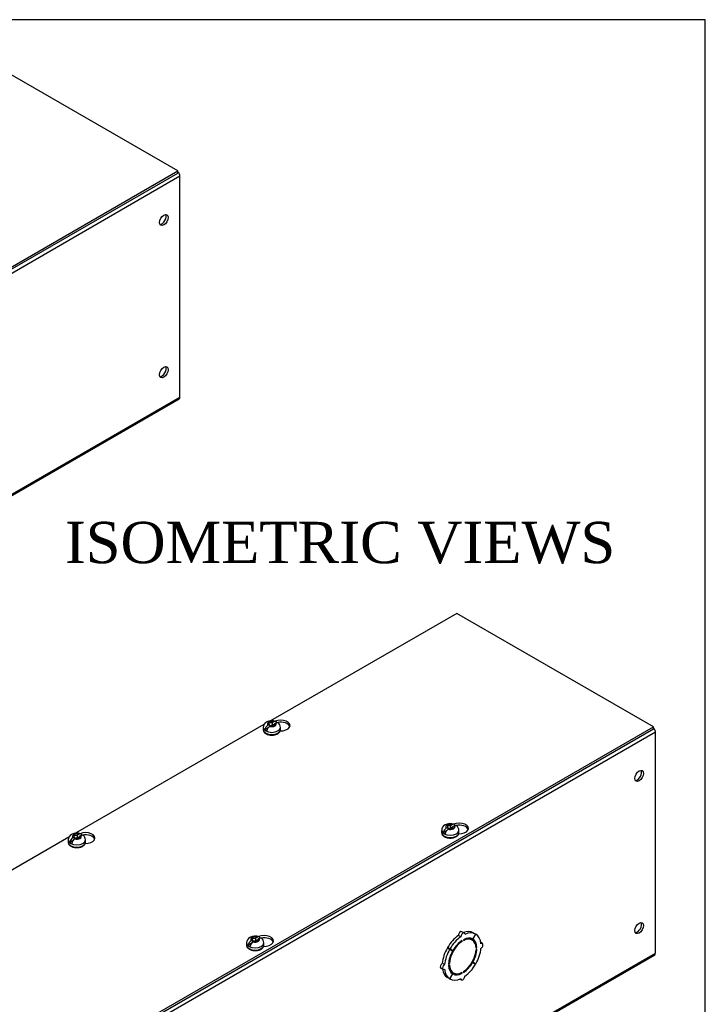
# Model space of a CAD drawing. Header units: inches. Extents: x 0 to 120, y -1 to 80.
# Tile 7 of 7: x 105 to 120, y 58 to 80. Entities that reach past the tile are written whole.
import ezdxf
from ezdxf.enums import TextEntityAlignment as Align

# ---------------------------------------------------------------- set-up
doc = ezdxf.new("R2010")
doc.units = ezdxf.units.IN
doc.header["$MEASUREMENT"] = 0
for name, color, linetype in [('COM56307-5', 7, 'Continuous'), ('COM70723-2', 7, 'Continuous'), ('Default', 7, 'Continuous'), ('SCS19515', 7, 'Continuous')]:
    doc.layers.add(name, color=color, linetype=linetype)
doc.styles.add('SEACAD_Times_New_Roman', font='times.ttf')

# ---------------------------------------------------------------- blocks, each defined once
blk = doc.blocks.new('SE5')
at = {"layer": 'COM56307-5', "color": 7, "linetype": 'Continuous'}
for p, q in [((108.274, 76.342), (103.995, 78.812)), ((91.348, 66.569), (108.274, 76.342)), ((108.274, 76.295), (108.274, 76.342)), ((91.348, 66.523), (108.274, 76.295))]:
    blk.add_line(p, q, dxfattribs=at)
at = {"layer": 'COM70723-2', "color": 7, "linetype": 'Continuous'}
for p, q in [((108.318, 76.225), (91.348, 66.427)), ((108.318, 71.42), (108.318, 76.225)), ((91.33, 61.582), (108.3, 71.38)), ((91.348, 61.622), (108.318, 71.42))]:
    blk.add_line(p, q, dxfattribs=at)
for centre, major_axis, start_param, end_param in [((108.257, 76.26), (0.043, -0.0745), 0.785398, 2.079418), ((107.924, 75.298), (0.066, 0.115), 3.44948, 5.975298), ((107.924, 71.985), (0.066, 0.115), 3.44948, 5.975298), ((108.257, 71.455), (-0.043, 0.0745), 3.141593, 3.926991)]:
    blk.add_ellipse(centre, major_axis=major_axis, ratio=0.57735, start_param=start_param, end_param=end_param, dxfattribs=at)
for centre in [(107.965, 75.274), (107.965, 71.962)]:
    blk.add_ellipse(centre, major_axis=(0.066, 0.115), ratio=0.57735, dxfattribs=at)
blk = doc.blocks.new('SE7')
at = {"layer": 'COM56307-5', "color": 7, "linetype": 'Continuous'}
for p, q in [((114.337, 66.712), (110.288, 64.374)), ((118.616, 64.241), (114.337, 66.712)), ((101.69, 54.469), (118.616, 64.241)), ((101.69, 54.422), (118.616, 64.195)), ((110.145, 64.291), (106.045, 61.924)), ((118.616, 64.195), (118.616, 64.241)), ((105.902, 61.842), (101.803, 59.475))]:
    blk.add_line(p, q, dxfattribs=at)
for centre, major_axis, start_param, end_param in [((110.508, 64.271), (-0.203, 0), 1.525049, 5.346529), ((110.508, 64.225), (0.203, 0), 0.199875, 1.889594), ((114.389, 62.03), (-0.203, 0), 1.525049, 5.346529), ((106.265, 61.822), (-0.203, 0), 1.525049, 5.346529), ((114.389, 61.984), (0.203, 0), 0.199875, 1.889594), ((106.265, 61.775), (0.203, 0), 0.199875, 1.889594), ((110.147, 59.581), (-0.203, 0), 1.525049, 5.346529), ((110.147, 59.534), (0.203, 0), 0.199875, 1.889594)]:
    blk.add_ellipse(centre, major_axis=major_axis, ratio=0.57735, start_param=start_param, end_param=end_param, dxfattribs=at)
at = {"layer": 'COM70723-2', "color": 7, "linetype": 'Continuous'}
for p, q in [((118.661, 64.125), (101.69, 54.327)), ((118.661, 59.319), (118.661, 64.125)), ((114.425, 59.674), (114.374, 59.703)), ((114.5, 59.754), (114.449, 59.783)), ((114.455, 59.571), (114.455, 59.592)), ((114.483, 59.608), (114.483, 59.588)), ((114.675, 59.6), (114.624, 59.63)), ((114.749, 59.731), (114.687, 59.623)), ((114.689, 59.621), (114.687, 59.623)), ((114.689, 59.621), (114.751, 59.73)), ((114.749, 59.731), (114.698, 59.76)), ((114.751, 59.73), (114.749, 59.731)), ((114.186, 59.403), (114.135, 59.433)), ((114.135, 59.433), (114.198, 59.397)), ((114.189, 59.408), (114.138, 59.437)), ((114.2, 59.4), (114.138, 59.437)), ((114.186, 59.403), (114.249, 59.368)), ((114.251, 59.371), (114.189, 59.408)), ((114.249, 59.368), (114.198, 59.397)), ((114.251, 59.371), (114.2, 59.4)), ((114.455, 59.571), (114.438, 59.581)), ((114.778, 59.438), (114.759, 59.449)), ((114.76, 59.428), (114.778, 59.438)), ((114.778, 59.405), (114.76, 59.395)), ((114.895, 59.525), (114.861, 59.545)), ((101.672, 49.482), (118.643, 59.28)), ((101.69, 49.521), (118.661, 59.319)), ((113.991, 58.99), (114.042, 58.961)), ((114.074, 59.066), (114.023, 59.095)), ((114.16, 59.081), (114.177, 59.091)), ((114.177, 59.059), (114.16, 59.048)), ((114.177, 59.091), (114.161, 59.101)), ((114.687, 59.115), (114.674, 59.122)), ((114.689, 59.118), (114.676, 59.126)), ((114.687, 59.115), (114.749, 59.079)), ((114.751, 59.083), (114.689, 59.118)), ((114.186, 58.757), (114.135, 58.786)), ((114.249, 58.865), (114.186, 58.757)), ((114.189, 58.755), (114.186, 58.757)), ((114.189, 58.755), (114.251, 58.864)), ((114.212, 58.915), (114.263, 58.886)), ((114.251, 58.864), (114.249, 58.865)), ((114.403, 58.752), (114.438, 58.733)), ((114.455, 58.878), (114.435, 58.889)), ((114.455, 58.878), (114.455, 58.899)), ((114.483, 58.915), (114.483, 58.894))]:
    blk.add_line(p, q, dxfattribs=at)
for centre, major_axis, start_param, end_param in [((118.6, 64.16), (0.043, -0.0745), 0.785398, 2.079418), ((118.267, 63.197), (-0.066, -0.115), 0.307887, 2.833706), ((118.267, 59.885), (-0.066, -0.115), 0.307887, 2.833706), ((114.418, 59.272), (0.281, 0.487), 0.896739, 1.566433), ((114.469, 59.243), (0.281, 0.487), 0.896739, 1.566433), ((114.469, 59.243), (0.219, 0.379), 0.831128, 1.566433), ((114.418, 59.729), (-0.0313, -0.0541), 3.141593, 5.497787), ((114.469, 59.7), (-0.0312, -0.0541), 2.356194, 5.497787), ((114.418, 59.272), (0.281, 0.487), 0.004363, 0.620067), ((114.469, 59.243), (-0.206, -0.357), 2.404698, 3.878487), ((114.469, 59.243), (0.219, 0.379), 0.004363, 0.739668), ((114.469, 59.243), (0.281, 0.487), 0.004363, 0.674057), ((114.418, 59.272), (-0.206, -0.357), 3.141593, 3.271499), ((114.418, 59.272), (0.219, 0.379), 5.920402, 6.166551), ((114.469, 59.243), (0.219, 0.379), 5.543517, 6.278822), ((114.469, 59.243), (0.281, 0.487), 5.609128, 6.278822), ((114.418, 59.272), (-0.281, -0.487), 4.716752, 5.386446), ((114.469, 59.243), (-0.281, -0.487), 4.716752, 5.386446), ((114.469, 59.243), (-0.219, -0.379), 4.716752, 5.452057), ((114.469, 59.243), (-0.206, -0.357), 3.975495, 5.449283), ((114.418, 59.272), (-0.206, -0.357), 4.707761, 4.717017), ((114.469, 59.243), (0.206, 0.357), 3.975495, 5.449283), ((114.469, 59.243), (0.219, 0.379), 4.716752, 5.452057), ((114.469, 59.243), (0.281, 0.487), 4.716752, 5.386446), ((114.864, 59.471), (-0.0313, -0.0541), 0.785398, 3.926991), ((118.6, 59.355), (-0.043, 0.0745), 3.141593, 3.926991), ((114.023, 59.044), (0.0313, 0.0541), 0.785398, 3.141593), ((114.418, 59.272), (-0.281, -0.487), 5.663118, 6.278822), ((114.074, 59.015), (0.0313, 0.0541), 0.785398, 3.926991), ((114.469, 59.243), (-0.281, -0.487), 5.609128, 6.278822), ((114.469, 59.243), (-0.219, -0.379), 5.543517, 6.278822), ((114.469, 59.243), (0.206, 0.357), 2.404698, 3.878487), ((114.469, 59.243), (-0.219, -0.379), 0.831128, 1.566433), ((114.469, 59.243), (-0.281, -0.487), 0.896739, 1.566433), ((114.418, 59.272), (0.206, 0.357), 3.011687, 3.141593), ((114.469, 59.243), (-0.281, -0.487), 0.004363, 0.674057), ((114.418, 59.272), (-0.219, -0.379), 0.116634, 0.362783), ((114.469, 59.243), (-0.219, -0.379), 0.004363, 0.739668), ((114.469, 58.787), (0.0313, 0.0541), 2.356194, 5.497787)]:
    blk.add_ellipse(centre, major_axis=major_axis, ratio=0.57735, start_param=start_param, end_param=end_param, dxfattribs=at)
for centre in [(118.307, 63.174), (118.307, 59.862)]:
    blk.add_ellipse(centre, major_axis=(-0.066, -0.115), ratio=0.57735, dxfattribs=at)
at = {"layer": 'SCS19515', "color": 7, "linetype": 'Continuous'}
for p, q in [((110.26, 64.335), (110.329, 64.335)), ((110.26, 64.295), (110.26, 64.335)), ((110.36, 64.353), (110.329, 64.335)), ((110.329, 64.274), (110.329, 64.335)), ((110.372, 64.299), (110.329, 64.274)), ((110.372, 64.311), (110.402, 64.329)), ((110.372, 64.311), (110.372, 64.271)), ((110.128, 64.23), (110.128, 64.181)), ((110.236, 64.22), (110.164, 64.179)), ((110.26, 64.295), (110.229, 64.277)), ((110.26, 64.295), (110.26, 64.244)), ((110.26, 64.274), (110.329, 64.274)), ((110.271, 64.253), (110.302, 64.271)), ((110.372, 64.271), (110.302, 64.271)), ((110.503, 64.181), (110.503, 64.23)), ((114.009, 61.989), (114.009, 61.94)), ((114.117, 61.979), (114.046, 61.938)), ((114.141, 62.054), (114.11, 62.037)), ((114.141, 62.095), (114.211, 62.095)), ((114.141, 62.054), (114.141, 62.095)), ((114.141, 62.054), (114.141, 62.003)), ((114.141, 62.033), (114.211, 62.033)), ((114.153, 62.012), (114.183, 62.03)), ((114.253, 62.03), (114.183, 62.03)), ((114.241, 62.112), (114.211, 62.095)), ((114.211, 62.033), (114.211, 62.095)), ((114.253, 62.058), (114.211, 62.033)), ((114.253, 62.07), (114.284, 62.088)), ((114.253, 62.07), (114.253, 62.03)), ((114.384, 61.94), (114.384, 61.989)), ((105.885, 61.78), (105.885, 61.731)), ((105.993, 61.771), (105.922, 61.73)), ((106.017, 61.846), (105.986, 61.828)), ((106.017, 61.886), (106.087, 61.886)), ((106.017, 61.846), (106.017, 61.886)), ((106.017, 61.846), (106.017, 61.795)), ((106.017, 61.825), (106.087, 61.825)), ((106.029, 61.804), (106.059, 61.821)), ((106.129, 61.821), (106.059, 61.821)), ((106.117, 61.904), (106.087, 61.886)), ((106.087, 61.825), (106.087, 61.886)), ((106.129, 61.849), (106.087, 61.825)), ((106.129, 61.861), (106.16, 61.879)), ((106.129, 61.861), (106.129, 61.821)), ((106.26, 61.731), (106.26, 61.78)), ((109.898, 59.605), (109.867, 59.587)), ((109.898, 59.645), (109.968, 59.645)), ((109.898, 59.605), (109.898, 59.645)), ((109.898, 59.605), (109.898, 59.554)), ((109.898, 59.584), (109.968, 59.584)), ((109.999, 59.663), (109.968, 59.645)), ((109.968, 59.584), (109.968, 59.645)), ((110.01, 59.608), (109.968, 59.584)), ((110.01, 59.621), (110.041, 59.638)), ((110.01, 59.621), (110.01, 59.58)), ((109.767, 59.539), (109.767, 59.49)), ((109.875, 59.53), (109.803, 59.489)), ((109.91, 59.563), (109.941, 59.58)), ((110.01, 59.58), (109.941, 59.58)), ((110.142, 59.49), (110.142, 59.539))]:
    blk.add_line(p, q, dxfattribs=at)
for centre, radius, start, end in [((110.263, 64.228), 0.134, 117.2176, 179.4641), ((110.316, 64.134), 0.242, 69.0403, 118.1818), ((110.374, 64.229), 0.129, 0.4289, 51.9826), ((110.306, 64.157), 0.144, 122.6431, 170.9725), ((110.349, 64.132), 0.144, 122.6435, 170.9722), ((114.144, 61.987), 0.134, 117.2176, 179.4641), ((114.188, 61.916), 0.144, 122.6431, 170.9725), ((114.197, 61.894), 0.242, 69.0403, 118.1818), ((114.23, 61.891), 0.144, 122.6435, 170.9722), ((114.255, 61.988), 0.129, 0.4289, 51.9826), ((106.02, 61.779), 0.134, 117.2176, 179.4641), ((106.064, 61.707), 0.144, 122.6431, 170.9725), ((106.073, 61.685), 0.242, 69.0403, 118.1818), ((106.106, 61.683), 0.144, 122.6435, 170.9722), ((106.131, 61.779), 0.129, 0.4289, 51.9826), ((109.902, 59.538), 0.134, 117.2176, 179.4641), ((109.945, 59.466), 0.144, 122.6431, 170.9725), ((109.954, 59.444), 0.242, 69.0403, 118.1818), ((110.012, 59.538), 0.129, 0.4289, 51.9826), ((109.987, 59.442), 0.144, 122.6435, 170.9722)]:
    blk.add_arc(centre, radius, start, end, dxfattribs=at)
for centre, major_axis, start_param, end_param in [((110.316, 64.303), (0.0975, 0), 1.098165, 3.614224), ((110.316, 64.303), (-0.0975, 0), 1.098165, 3.614224), ((110.316, 64.23), (-0.187, 0), 0.000524, 3.141683), ((110.316, 64.181), (0.187, 0), 3.141593, 6.283185), ((110.316, 64.242), (-0.186, 0), 0.623612, 0.947184), ((114.197, 61.989), (-0.187, 0), 0.000524, 3.141683), ((114.197, 61.94), (0.187, 0), 3.141593, 6.283185), ((114.197, 62.062), (0.0975, 0), 1.098165, 3.614224), ((114.197, 62.062), (-0.0975, 0), 1.098165, 3.614224), ((106.073, 61.78), (-0.187, 0), 0.000524, 3.141683), ((106.073, 61.731), (0.187, 0), 3.141593, 6.283185), ((106.073, 61.792), (-0.186, 0), 0.623612, 0.947184), ((106.073, 61.854), (0.0975, 0), 1.098165, 3.614224), ((106.073, 61.854), (-0.0975, 0), 1.098165, 3.614224), ((114.197, 62.001), (-0.186, 0), 0.623612, 0.947184), ((109.954, 59.613), (0.0975, 0), 1.098165, 3.614224), ((109.954, 59.613), (-0.0975, 0), 1.098165, 3.614224), ((109.954, 59.539), (-0.187, 0), 0.000524, 3.141683), ((109.954, 59.49), (0.187, 0), 3.141593, 6.283185), ((109.954, 59.552), (-0.186, 0), 0.623612, 0.947184)]:
    blk.add_ellipse(centre, major_axis=major_axis, ratio=0.57735, start_param=start_param, end_param=end_param, dxfattribs=at)
for points, knots in [([(110.424, 64.329), (110.424, 64.333), (110.423, 64.337), (110.42, 64.344), (110.419, 64.347), (110.415, 64.352), (110.413, 64.354), (110.408, 64.358), (110.405, 64.359), (110.399, 64.362), (110.396, 64.362), (110.389, 64.363), (110.386, 64.362), (110.379, 64.361), (110.375, 64.36), (110.368, 64.357), (110.364, 64.355), (110.36, 64.353)], [0, 0, 0, 0, 0.125, 0.125, 0.25, 0.25, 0.375, 0.375, 0.5, 0.5, 0.625, 0.625, 0.75, 0.75, 0.875, 0.875, 1, 1, 1, 1]), ([(110.402, 64.329), (110.406, 64.331), (110.41, 64.333), (110.418, 64.336), (110.421, 64.337), (110.428, 64.338), (110.432, 64.338), (110.438, 64.338), (110.441, 64.337), (110.447, 64.335), (110.45, 64.333), (110.453, 64.331), (110.453, 64.331), (110.453, 64.331)], [0, 0, 0, 0, 0.125, 0.125, 0.25, 0.25, 0.375, 0.375, 0.5, 0.5, 0.625, 0.625, 0.6402961, 0.6402961, 0.6402961, 0.6402961]), ([(110.129, 64.182), (110.128, 64.181), (110.127, 64.173), (110.131, 64.156), (110.141, 64.135), (110.156, 64.116), (110.177, 64.099), (110.203, 64.084), (110.232, 64.073), (110.265, 64.065), (110.299, 64.062), (110.334, 64.062), (110.368, 64.066), (110.401, 64.074), (110.426, 64.083), (110.438, 64.09), (110.443, 64.093)], [0, 0, 0, 0, 0.011195, 0.084694, 0.157648, 0.232475, 0.310488, 0.391028, 0.472559, 0.553951, 0.635089, 0.716115, 0.797251, 0.878672, 0.960642, 1, 1, 1, 1]), ([(110.443, 64.093), (110.448, 64.096), (110.46, 64.103), (110.478, 64.119), (110.492, 64.138), (110.502, 64.16), (110.502, 64.173), (110.503, 64.181)], [0, 0, 0, 0, 0.12882, 0.371637, 0.588535, 0.796846, 1, 1, 1, 1]), ([(114.01, 61.941), (114.01, 61.94), (114.009, 61.932), (114.013, 61.915), (114.022, 61.894), (114.038, 61.875), (114.058, 61.858), (114.084, 61.843), (114.114, 61.832), (114.146, 61.825), (114.181, 61.821), (114.215, 61.821), (114.25, 61.825), (114.282, 61.833), (114.307, 61.843), (114.32, 61.849), (114.324, 61.852)], [0, 0, 0, 0, 0.011195, 0.084694, 0.157648, 0.232475, 0.310488, 0.391028, 0.472559, 0.553951, 0.635089, 0.716115, 0.797251, 0.878672, 0.960642, 1, 1, 1, 1]), ([(114.306, 62.088), (114.305, 62.092), (114.304, 62.096), (114.301, 62.103), (114.3, 62.106), (114.296, 62.111), (114.294, 62.113), (114.289, 62.117), (114.286, 62.119), (114.28, 62.121), (114.277, 62.121), (114.271, 62.122), (114.267, 62.122), (114.26, 62.12), (114.256, 62.119), (114.249, 62.116), (114.245, 62.115), (114.241, 62.112)], [0, 0, 0, 0, 0.125, 0.125, 0.25, 0.25, 0.375, 0.375, 0.5, 0.5, 0.625, 0.625, 0.75, 0.75, 0.875, 0.875, 1, 1, 1, 1]), ([(114.284, 62.088), (114.288, 62.09), (114.291, 62.092), (114.299, 62.095), (114.302, 62.096), (114.31, 62.097), (114.313, 62.097), (114.32, 62.097), (114.323, 62.096), (114.329, 62.094), (114.331, 62.093), (114.334, 62.09), (114.334, 62.09), (114.335, 62.09)], [0, 0, 0, 0, 0.125, 0.125, 0.25, 0.25, 0.375, 0.375, 0.5, 0.5, 0.625, 0.625, 0.6402961, 0.6402961, 0.6402961, 0.6402961]), ([(114.324, 61.852), (114.329, 61.855), (114.341, 61.862), (114.359, 61.878), (114.374, 61.897), (114.383, 61.919), (114.384, 61.932), (114.384, 61.94)], [0, 0, 0, 0, 0.12882, 0.371637, 0.588535, 0.796846, 1, 1, 1, 1]), ([(105.886, 61.732), (105.886, 61.731), (105.885, 61.723), (105.889, 61.706), (105.898, 61.686), (105.914, 61.666), (105.934, 61.649), (105.96, 61.635), (105.99, 61.624), (106.022, 61.616), (106.057, 61.612), (106.092, 61.612), (106.126, 61.616), (106.158, 61.624), (106.183, 61.634), (106.196, 61.641), (106.2, 61.643)], [0, 0, 0, 0, 0.011195, 0.084694, 0.157648, 0.232475, 0.310488, 0.391028, 0.472559, 0.553951, 0.635089, 0.716115, 0.797251, 0.878672, 0.960642, 1, 1, 1, 1]), ([(106.182, 61.88), (106.181, 61.884), (106.18, 61.887), (106.178, 61.894), (106.176, 61.897), (106.172, 61.902), (106.17, 61.905), (106.165, 61.908), (106.162, 61.91), (106.156, 61.912), (106.153, 61.913), (106.147, 61.913), (106.143, 61.913), (106.136, 61.912), (106.132, 61.911), (106.125, 61.908), (106.121, 61.906), (106.117, 61.904)], [0, 0, 0, 0, 0.125, 0.125, 0.25, 0.25, 0.375, 0.375, 0.5, 0.5, 0.625, 0.625, 0.75, 0.75, 0.875, 0.875, 1, 1, 1, 1]), ([(106.16, 61.879), (106.164, 61.881), (106.167, 61.883), (106.175, 61.886), (106.179, 61.887), (106.186, 61.888), (106.189, 61.889), (106.196, 61.888), (106.199, 61.888), (106.205, 61.885), (106.207, 61.884), (106.21, 61.882), (106.21, 61.882), (106.211, 61.881)], [0, 0, 0, 0, 0.125, 0.125, 0.25, 0.25, 0.375, 0.375, 0.5, 0.5, 0.625, 0.625, 0.6402961, 0.6402961, 0.6402961, 0.6402961]), ([(106.2, 61.643), (106.205, 61.646), (106.218, 61.654), (106.235, 61.669), (106.25, 61.689), (106.259, 61.71), (106.26, 61.723), (106.26, 61.731)], [0, 0, 0, 0, 0.12882, 0.371637, 0.588535, 0.796846, 1, 1, 1, 1]), ([(110.063, 59.639), (110.062, 59.643), (110.061, 59.646), (110.059, 59.653), (110.057, 59.656), (110.053, 59.661), (110.051, 59.664), (110.046, 59.668), (110.044, 59.669), (110.038, 59.671), (110.035, 59.672), (110.028, 59.672), (110.025, 59.672), (110.017, 59.671), (110.014, 59.67), (110.006, 59.667), (110.002, 59.665), (109.999, 59.663)], [0, 0, 0, 0, 0.125, 0.125, 0.25, 0.25, 0.375, 0.375, 0.5, 0.5, 0.625, 0.625, 0.75, 0.75, 0.875, 0.875, 1, 1, 1, 1]), ([(110.041, 59.638), (110.045, 59.641), (110.049, 59.642), (110.056, 59.645), (110.06, 59.646), (110.067, 59.648), (110.07, 59.648), (110.077, 59.647), (110.08, 59.647), (110.086, 59.645), (110.089, 59.643), (110.092, 59.641), (110.092, 59.641), (110.092, 59.64)], [0, 0, 0, 0, 0.125, 0.125, 0.25, 0.25, 0.375, 0.375, 0.5, 0.5, 0.625, 0.625, 0.6402961, 0.6402961, 0.6402961, 0.6402961]), ([(109.767, 59.492), (109.767, 59.49), (109.766, 59.482), (109.77, 59.466), (109.779, 59.445), (109.795, 59.425), (109.816, 59.408), (109.841, 59.394), (109.871, 59.383), (109.904, 59.375), (109.938, 59.371), (109.973, 59.371), (110.007, 59.375), (110.039, 59.383), (110.065, 59.393), (110.077, 59.4), (110.082, 59.402)], [0, 0, 0, 0, 0.011195, 0.084694, 0.157648, 0.232475, 0.310488, 0.391028, 0.472559, 0.553951, 0.635089, 0.716115, 0.797251, 0.878672, 0.960642, 1, 1, 1, 1]), ([(110.082, 59.402), (110.087, 59.405), (110.099, 59.413), (110.117, 59.428), (110.131, 59.448), (110.14, 59.469), (110.141, 59.483), (110.142, 59.49)], [0, 0, 0, 0, 0.12882, 0.371637, 0.588535, 0.796846, 1, 1, 1, 1])]:
    blk.add_open_spline(points, degree=3, knots=knots, dxfattribs=at)
blk = doc.blocks.new('BORDER')
at = {"layer": 'Default', "color": 7, "linetype": 'Continuous'}
for p, q in [((0, 27.86), (-41.86, 27.86)), ((0, 0), (0, 27.86))]:
    blk.add_line(p, q, dxfattribs=at)

msp = doc.modelspace()

# ---------------------------------------------------------------- block references
at = {"layer": 'Default', "color": 7, "xscale": 2.85, "yscale": 2.85, "zscale": 2.85}
msp.add_blockref('BORDER', (119.744, 0.233), dxfattribs=at)
at = {"layer": 'Default'}
for name in ['SE5', 'SE7']:
    msp.add_blockref(name, (0, 0), dxfattribs=at)

# ---------------------------------------------------------------- texts
at = {"layer": 'Default', "color": 7, "linetype": 'Continuous', "style": 'SEACAD_Times_New_Roman'}
msp.add_text('ISOMETRIC VIEWS', height=0.9, dxfattribs=at).set_placement((105.815, 68.705), align=Align.TOP_LEFT)

doc.saveas('drawing.dxf')
